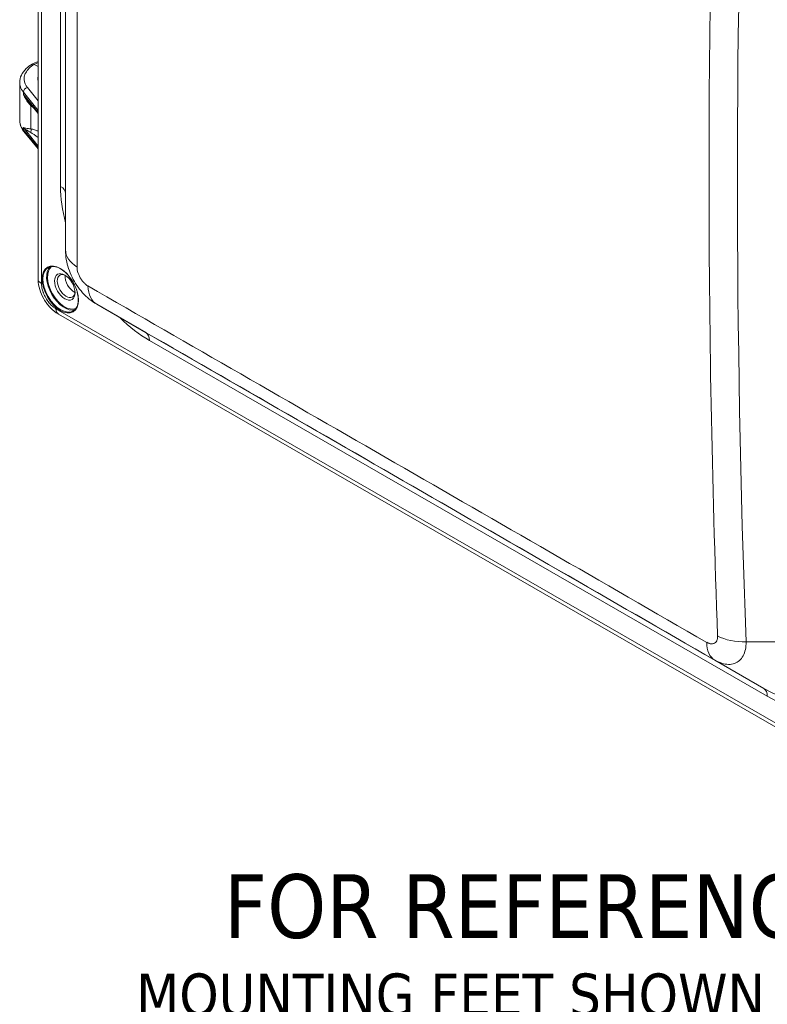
# Model space of a CAD drawing. Header units: inches. Extents: x 0.3 to 84.8, y 1.5 to 53.5.
# Tile 99 of 107: x 74 to 79.3, y 36.3 to 43.3. Entities that reach past the tile are written whole.
import ezdxf

# ---------------------------------------------------------------- set-up
doc = ezdxf.new("R2010")
doc.units = ezdxf.units.IN
doc.header["$LTSCALE"] = 2.5
doc.header["$MEASUREMENT"] = 0
for name, color, linetype, lineweight in [('Symbol (ANSI)', 7, 'Continuous', 13), ('Visible (ANSI)', 7, 'Continuous', 18), ('Visible Narrow (ANSI)', 7, 'Continuous', 5)]:
    doc.layers.add(name, color=color, linetype=linetype, lineweight=lineweight)
doc.styles.add('Label Text (ANSI)', font='tahoma.ttf')
doc.styles.add('Text Style29', font='tahoma.ttf')

msp = doc.modelspace()

# ---------------------------------------------------------------- linework, layer by layer
at = {"layer": 'Visible (ANSI)'}
for p, q in [((74.1065, 41.4584), (74.1065, 49.5178)), ((74.3, 48.1951), (74.3, 41.6629)), ((74.0798, 42.9737), (74.1065, 42.9583)), ((73.9764, 42.8457), (73.9764, 42.5775)), ((74.038, 42.7111), (74.038, 42.7111)), ((74.1065, 42.6273), (74.038, 42.7111)), ((73.9764, 42.5775), (73.9764, 42.5775)), ((74.1065, 42.3764), (74.0065, 42.4987)), ((74.5211, 41.2794), (74.8666, 41.0788)), ((79.9349, 37.9363), (74.2499, 41.21)), ((79.0575, 38.7598), (79.0575, 38.7598))]:
    msp.add_line(p, q, dxfattribs=at)
for centre, major_axis, ratio, start_param, end_param in [((74.2526, 42.8742), (-0.1489, -0.0023), 0.585862, 6.082024, 6.466343), ((74.5891, 41.6629), (-0.2891, 0), 0.600413, 0, 0.000125), ((74.1883, 41.4584), (-0.0818, 0), 0.575862, 0, 0.000128), ((74.3048, 41.4077), (-0.0442, 0.0768), 0.578093, 5.569798, 10.138166), ((74.3594, 41.4391), (-0.0442, 0.0768), 0.578093, 0.662712, 2.478881), ((74.2907, 41.281), (-0.0408, -0.0709), 0.578092, 6.283078, 6.283233)]:
    msp.add_ellipse(centre, major_axis=major_axis, ratio=ratio, start_param=start_param, end_param=end_param, dxfattribs=at)
msp.add_ellipse((74.2952, 41.4021), major_axis=(-0.051, 0.0886), ratio=0.578093, dxfattribs=at)
msp.add_open_spline([(74.0641, 42.9753), (74.0771, 42.9825), (74.0913, 42.989), (74.1065, 42.9945)], degree=3, dxfattribs=at)
for points, knots in [([(73.9764, 42.8457), (73.9764, 42.8633), (73.9806, 42.8811), (73.9961, 42.9141), (74.0076, 42.9296), (74.0339, 42.9552), (74.0481, 42.9658), (74.0638, 42.9751)], [0.0000689, 0.0000689, 0.0000689, 0.0000689, 0.2092147, 0.2092147, 0.4212904, 0.4212904, 0.6005105, 0.6005105, 0.6005105, 0.6005105]), ([(74.0798, 42.9737), (74.0759, 42.9759), (74.072, 42.977), (74.0686, 42.9766), (74.0668, 42.9765), (74.0652, 42.976), (74.0638, 42.9751)], [0, 0, 0, 0, 0.3333333, 0.3333333, 0.3333333, 0.5038212, 0.5038212, 0.5038212, 0.5038212]), ([(74.0065, 42.4987), (73.9927, 42.5156), (73.9829, 42.5349), (73.9772, 42.5624), (73.9764, 42.5699), (73.9764, 42.5775)], [0, 0, 0, 0, 0.2454913, 0.2454913, 0.3365649, 0.3365649, 0.3365649, 0.3365649]), ([(74.5211, 41.2794), (74.4841, 41.3008), (74.4502, 41.3288), (74.3916, 41.3933), (74.3663, 41.4306), (74.3272, 41.5097), (74.313, 41.5525), (74.302, 41.6176), (74.3, 41.6399), (74.3, 41.6622)], [0, 0, 0, 0, 0.365414, 0.365414, 0.734694, 0.734694, 1.105849, 1.105849, 1.295652, 1.295652, 1.295652, 1.295652]), ([(74.3547, 41.2318), (74.3642, 41.2373), (74.3721, 41.2455), (74.3837, 41.2667), (74.3876, 41.2794), (74.3909, 41.3079), (74.3905, 41.3236), (74.3855, 41.3565), (74.3809, 41.3738), (74.368, 41.4083), (74.3597, 41.4254), (74.3401, 41.4578), (74.3288, 41.473), (74.3046, 41.4998), (74.2916, 41.5115), (74.2653, 41.5302), (74.2519, 41.5372), (74.2264, 41.5459), (74.2141, 41.5476), (74.1937, 41.546), (74.1853, 41.5434), (74.1778, 41.5391)], [0.783464, 0.783464, 0.783464, 0.783464, 1.120912, 1.120912, 1.444293, 1.444293, 1.760297, 1.760297, 2.076233, 2.076233, 2.392894, 2.392894, 2.709787, 2.709787, 3.026301, 3.026301, 3.342067, 3.342067, 3.65875, 3.65875, 3.925057, 3.925057, 3.925057, 3.925057]), ([(74.2499, 41.2101), (74.2292, 41.222), (74.2095, 41.2379), (74.1751, 41.2742), (74.1597, 41.295), (74.135, 41.338), (74.1251, 41.3607), (74.1113, 41.406), (74.1072, 41.4292), (74.1065, 41.4537), (74.1065, 41.4558), (74.1065, 41.4579)], [0, 0, 0, 0, 0.2193575, 0.2193575, 0.4313495, 0.4313495, 0.6353303, 0.6353303, 0.8392277, 0.8392277, 0.8582875, 0.8582875, 0.8582875, 0.8582875])]:
    msp.add_open_spline(points, degree=3, knots=knots, dxfattribs=at)
at = {"layer": 'Visible Narrow (ANSI)'}
for p, q in [((74.1304, 41.4251), (74.1304, 49.4845)), ((74.2654, 48.6432), (74.2654, 42.111)), ((74.3813, 48.0844), (74.3813, 41.5422)), ((74.1065, 42.6479), (74.0023, 42.7777)), ((74.0023, 42.7777), (74.0023, 42.7619)), ((74.1065, 42.7168), (74.0308, 42.8112)), ((74.1065, 42.6345), (74.0023, 42.7619)), ((74.0559, 42.518), (74.0559, 42.6819)), ((74.0023, 42.5268), (74.1065, 42.397)), ((74.0023, 42.5268), (74.0023, 42.5111)), ((74.1065, 42.3837), (74.0023, 42.5111)), ((74.301, 41.4821), (74.2969, 41.4796)), ((74.3673, 41.3663), (74.3638, 41.3643)), ((79.9179, 37.9739), (74.2329, 41.2476)), ((74.8688, 41.0776), (74.5221, 41.2788)), ((74.8688, 41.0776), (79.233, 38.5644)), ((74.8933, 41.0233), (79.2574, 38.5102)), ((79.8018, 38.8946), (79.1073, 38.8946)), ((79.0953, 38.8157), (79.0953, 38.8157)), ((79.233, 38.5644), (78.8861, 38.7658))]:
    msp.add_line(p, q, dxfattribs=at)
for centre, major_axis, ratio, start_param, end_param in [((210.6564, 42.2075), (-131.8108, 0), 0.817547, 6.252826, 6.313545), ((210.6564, 42.1607), (-131.6098, 0), 0.817547, 6.252826, 6.313545), ((74.0312, 42.7854), (0.0248, 0.0199), 0.737499, 1.050178, 2.604545), ((74.0333, 42.669), (0.0223, 0.0227), 0.364447, 5.619036, 5.942661), ((74.0312, 42.5188), (-0.0246, -0.0201), 0.744374, 5.73941, 6.28317), ((74.0333, 42.5051), (0.0058, 0.0313), 0.737189, 4.444311, 5.268108), ((74.1289, 42.4127), (0.1032, -0.0887), 0.145607, 1.912768, 2.4992), ((74.8933, 41.7494), (0.4432, -0.7696), 0.578093, 3.928925, 4.262505), ((74.1818, 42.0628), (0.1182, 0), 0.575862, 0, 0.785398), ((74.5891, 41.6629), (-0.2891, 0), 0.600413, 0.000125, 0.768747), ((74.2662, 41.3854), (0.0885, -0.1536), 0.578093, 3.141593, 6.283185), ((74.292, 41.4002), (0.0885, -0.1536), 0.578093, 3.288767, 6.136011), ((74.2952, 41.4021), (0.0862, -0.1497), 0.578093, 3.233674, 6.191104), ((74.1883, 41.4584), (-0.0818, 0), 0.575862, 0.000128, 0.785398), ((142.1969, 2.108), (-113.5722, 65.571), 0.001578, 5.30521, 5.352349), ((74.6665, 41.5292), (-0.1443, -0.2505), 0.597162, 5.517372, 6.281222), ((74.2907, 41.281), (-0.0408, -0.0709), 0.578092, 5.49592, 6.283077), ((142.1568, 2.0385), (-113.399, 65.4711), 0.001578, 5.30521, 5.352349), ((74.8933, 41.7494), (0.4432, -0.7696), 0.578093, 5.162273, 5.499721), ((74.8688, 41.7353), (0.4015, -0.6971), 0.578093, 5.495853, 5.499721), ((74.8097, 40.9752), (0.059, 0.1024), 0.578093, 5.495853, 6.281252), ((79.0306, 39.0161), (-0.1443, -0.2505), 0.558703, 5.517433, 6.281283), ((79.1073, 39.061), (-0.2889, -0.0107), 0.575596, 0.780676, 1.549422), ((79.233, 39.2221), (0.4015, -0.6971), 0.578093, 5.499721, 7.070517), ((79.2574, 39.2362), (0.4432, -0.7696), 0.578093, 5.499721, 7.070517), ((79.1739, 38.4621), (0.059, 0.1024), 0.578093, 5.495853, 6.281252)]:
    msp.add_ellipse(centre, major_axis=major_axis, ratio=ratio, start_param=start_param, end_param=end_param, dxfattribs=at)
msp.add_ellipse((74.263, 41.3836), major_axis=(-0.0907, 0.1576), ratio=0.578093, dxfattribs=at)
for points, knots in [([(74.0798, 42.9737), (74.0828, 42.9753), (74.0858, 42.9769), (74.0889, 42.9785), (74.0946, 42.9813), (74.1004, 42.984), (74.1064, 42.9865)], [0, 0, 0, 0, 0.01623246, 0.01623246, 0.01623246, 0.04617706, 0.04617706, 0.04617706, 0.04617706]), ([(74.0308, 42.8112), (74.0265, 42.8165), (74.0229, 42.8219), (74.0198, 42.8273), (74.0167, 42.8329), (74.0142, 42.8386), (74.0123, 42.8443), (74.0098, 42.852), (74.0083, 42.8598), (74.008, 42.8676), (74.0078, 42.8715), (74.0079, 42.8753), (74.0082, 42.8792), (74.0091, 42.889), (74.0117, 42.8988), (74.0161, 42.9084), (74.0169, 42.9101), (74.0177, 42.9119), (74.0187, 42.9137), (74.0245, 42.9249), (74.0328, 42.9358), (74.043, 42.9458), (74.0432, 42.946), (74.0434, 42.9462), (74.0435, 42.9463), (74.0537, 42.9562), (74.0657, 42.9653), (74.0798, 42.9737)], [0, 0, 0, 0, 0.098757, 0.098757, 0.098757, 0.2, 0.2, 0.2, 0.334065, 0.334065, 0.334065, 0.4, 0.4, 0.4, 0.56864, 0.56864, 0.56864, 0.6, 0.6, 0.6, 0.8, 0.8, 0.8, 0.803452, 0.803452, 0.803452, 1, 1, 1, 1]), ([(74.0023, 42.7777), (73.9928, 42.7895), (73.9803, 42.8119), (73.9764, 42.8354), (73.9764, 42.8457)], [0, 0, 0, 0, 0.2, 0.3569592, 0.3569592, 0.3569592, 0.3569592]), ([(74.038, 42.7111), (74.0378, 42.7113), (74.0376, 42.7115), (74.0374, 42.7117), (74.0373, 42.7119), (74.0372, 42.7121), (74.037, 42.7122), (74.0314, 42.7192), (74.0257, 42.7267), (74.0199, 42.7349), (74.0199, 42.735), (74.0198, 42.7351), (74.0197, 42.7352), (74.0139, 42.7435), (74.0081, 42.7524), (74.0023, 42.7619)], [0.3148911, 0.3148911, 0.3148911, 0.3148911, 0.3253059, 0.3253059, 0.3253059, 0.3333333, 0.3333333, 0.3333333, 0.6626526, 0.6626526, 0.6626526, 0.6666667, 0.6666667, 0.6666667, 1, 1, 1, 1]), ([(74.0559, 42.6819), (74.0497, 42.6883), (74.0435, 42.6954), (74.0375, 42.7032), (74.0373, 42.7034), (74.0372, 42.7036), (74.037, 42.7038), (74.0309, 42.7118), (74.0249, 42.7205), (74.0191, 42.73), (74.0191, 42.7301), (74.019, 42.7302), (74.0189, 42.7303), (74.0131, 42.74), (74.0075, 42.7506), (74.0023, 42.7619)], [0, 0, 0, 0, 0.325304, 0.325304, 0.325304, 0.333333, 0.333333, 0.333333, 0.662651, 0.662651, 0.662651, 0.666667, 0.666667, 0.666667, 1, 1, 1, 1]), ([(74.0783, 42.6617), (74.0748, 42.6646), (74.067, 42.6714), (74.0598, 42.6781), (74.0559, 42.6819)], [0.7078464, 0.7078464, 0.7078464, 0.7078464, 0.8333333, 0.9999594, 0.9999594, 0.9999594, 0.9999594]), ([(74.0023, 42.5111), (73.9928, 42.5227), (73.9803, 42.5447), (73.9764, 42.5675), (73.9764, 42.5775)], [0, 0, 0, 0, 0.2, 0.3569973, 0.3569973, 0.3569973, 0.3569973]), ([(74.0023, 42.5268), (74.0081, 42.5222), (74.014, 42.5179), (74.0198, 42.5139), (74.0199, 42.5138), (74.02, 42.5137), (74.0201, 42.5137), (74.0258, 42.5098), (74.0315, 42.5061), (74.0371, 42.5027), (74.0373, 42.5026), (74.0375, 42.5025), (74.0376, 42.5024), (74.0432, 42.499), (74.0487, 42.4958), (74.054, 42.4927)], [0, 0, 0, 0, 0.3333333, 0.3333333, 0.3333333, 0.3381711, 0.3381711, 0.3381711, 0.6666667, 0.6666667, 0.6666667, 0.6763403, 0.6763403, 0.6763403, 0.9999933, 0.9999933, 0.9999933, 0.9999933]), ([(74.0023, 42.5268), (74.0075, 42.5255), (74.0132, 42.5243), (74.019, 42.5233), (74.0191, 42.5233), (74.0192, 42.5233), (74.0193, 42.5233), (74.0251, 42.5223), (74.031, 42.5214), (74.0371, 42.5206), (74.0373, 42.5206), (74.0375, 42.5205), (74.0377, 42.5205), (74.0437, 42.5197), (74.0498, 42.5189), (74.0559, 42.518)], [0, 0, 0, 0, 0.333333, 0.333333, 0.333333, 0.338172, 0.338172, 0.338172, 0.666667, 0.666667, 0.666667, 0.676342, 0.676342, 0.676342, 1, 1, 1, 1]), ([(74.0559, 42.518), (74.0598, 42.5173), (74.068, 42.5154), (74.0816, 42.5111), (74.0946, 42.5061), (74.1032, 42.5025), (74.1065, 42.501)], [0.0000342, 0.0000342, 0.0000342, 0.0000342, 0.1666667, 0.3333333, 0.5, 0.6008081, 0.6008081, 0.6008081, 0.6008081]), ([(74.4588, 41.4084), (74.4541, 41.4111), (74.4494, 41.4143), (74.4448, 41.4179), (74.4438, 41.4187), (74.4428, 41.4196), (74.4418, 41.4204), (74.4368, 41.4246), (74.4319, 41.4293), (74.4272, 41.4345), (74.4266, 41.4352), (74.426, 41.4358), (74.4254, 41.4365), (74.4204, 41.4422), (74.4157, 41.4483), (74.4113, 41.4548), (74.4111, 41.4551), (74.4109, 41.4554), (74.4107, 41.4557), (74.4061, 41.4626), (74.4019, 41.4697), (74.3983, 41.4771), (74.3982, 41.4773), (74.3981, 41.4774), (74.398, 41.4776), (74.3945, 41.4848), (74.3915, 41.4921), (74.389, 41.4994), (74.3888, 41.5001), (74.3885, 41.5008), (74.3883, 41.5015), (74.3861, 41.5083), (74.3844, 41.515), (74.3832, 41.5216), (74.383, 41.5227), (74.3828, 41.5238), (74.3827, 41.5249), (74.3817, 41.5309), (74.3813, 41.5366), (74.3813, 41.5422)], [0, 0, 0, 0, 0.117212, 0.117212, 0.117212, 0.142857, 0.142857, 0.142857, 0.269906, 0.269906, 0.269906, 0.285714, 0.285714, 0.285714, 0.422311, 0.422311, 0.422311, 0.428571, 0.428571, 0.428571, 0.571429, 0.571429, 0.571429, 0.574719, 0.574719, 0.574719, 0.714286, 0.714286, 0.714286, 0.727119, 0.727119, 0.727119, 0.857143, 0.857143, 0.857143, 0.879771, 0.879771, 0.879771, 1, 1, 1, 1]), ([(74.2329, 41.2476), (74.227, 41.251), (74.2212, 41.2549), (74.2154, 41.2594), (74.2127, 41.2615), (74.2101, 41.2637), (74.2074, 41.266), (74.2001, 41.2724), (74.1928, 41.2798), (74.1858, 41.2879), (74.1847, 41.2893), (74.1835, 41.2907), (74.1824, 41.292), (74.1744, 41.3019), (74.167, 41.3126), (74.1604, 41.324), (74.1603, 41.3242), (74.1602, 41.3244), (74.16, 41.3247), (74.1537, 41.3357), (74.1482, 41.3473), (74.1437, 41.3589), (74.1429, 41.3611), (74.1421, 41.3633), (74.1414, 41.3654), (74.138, 41.3751), (74.1354, 41.3846), (74.1336, 41.3937), (74.1329, 41.3977), (74.1322, 41.4015), (74.1317, 41.4053), (74.1308, 41.4121), (74.1304, 41.4187), (74.1304, 41.4251)], [0, 0, 0, 0, 0.11425, 0.11425, 0.11425, 0.166667, 0.166667, 0.166667, 0.309598, 0.309598, 0.309598, 0.333333, 0.333333, 0.333333, 0.5, 0.5, 0.5, 0.503434, 0.503434, 0.503434, 0.666667, 0.666667, 0.666667, 0.69737, 0.69737, 0.69737, 0.833333, 0.833333, 0.833333, 0.892931, 0.892931, 0.892931, 1, 1, 1, 1]), ([(78.9064, 38.9364), (78.9066, 38.9308), (78.9063, 38.9256), (78.9056, 38.9207), (78.9055, 38.9197), (78.9053, 38.9186), (78.9051, 38.9176), (78.9041, 38.9124), (78.9026, 38.9076), (78.9006, 38.9034), (78.9004, 38.9028), (78.9001, 38.9023), (78.8999, 38.9018), (78.8976, 38.8974), (78.8947, 38.8935), (78.8913, 38.8904), (78.8912, 38.8903), (78.891, 38.8901), (78.8909, 38.89), (78.8873, 38.8868), (78.8832, 38.8844), (78.8786, 38.8828), (78.8785, 38.8828), (78.8784, 38.8827), (78.8783, 38.8827), (78.8738, 38.8812), (78.869, 38.8805), (78.8638, 38.8806), (78.8633, 38.8806), (78.8628, 38.8806), (78.8623, 38.8807), (78.8574, 38.8809), (78.8523, 38.8819), (78.8471, 38.8836), (78.8462, 38.8838), (78.8453, 38.8841), (78.8444, 38.8845), (78.8395, 38.8862), (78.8346, 38.8885), (78.8296, 38.8914)], [0, 0, 0, 0, 0.117283, 0.117283, 0.117283, 0.142857, 0.142857, 0.142857, 0.269977, 0.269977, 0.269977, 0.285714, 0.285714, 0.285714, 0.42238, 0.42238, 0.42238, 0.428571, 0.428571, 0.428571, 0.571429, 0.571429, 0.571429, 0.574787, 0.574787, 0.574787, 0.714286, 0.714286, 0.714286, 0.727188, 0.727188, 0.727188, 0.857143, 0.857143, 0.857143, 0.879838, 0.879838, 0.879838, 1, 1, 1, 1]), ([(79.1073, 38.8946), (79.1075, 38.8753), (79.1042, 38.839), (79.0881, 38.7938), (79.0617, 38.76), (79.0263, 38.7394), (78.9838, 38.733), (78.9362, 38.7412), (78.9028, 38.7561), (78.8861, 38.7658)], [0, 0, 0, 0, 0.1428571, 0.2857143, 0.4285714, 0.5714286, 0.7142857, 0.8571429, 1, 1, 1, 1])]:
    msp.add_open_spline(points, degree=3, knots=knots, dxfattribs=at)
msp.add_open_spline([(74.5218, 41.279), (74.5216, 41.2791), (74.5214, 41.2792), (74.5211, 41.2794)], degree=3, dxfattribs=at)

# ---------------------------------------------------------------- texts
at = {"layer": 'Symbol (ANSI)', "attachment_point": 7}
for s, insert, char_height, style in [('FOR REFERENCE ONLY', (75.4193, 36.7949), 0.45, 'Label Text (ANSI)'), ('MOUNTING FEET SHOWN AS INSTALLED', (74.7983, 36.2463), 0.3, 'Text Style29')]:
    msp.add_mtext(s, dxfattribs=dict(at, insert=insert, char_height=char_height, style=style))

doc.saveas('drawing.dxf')
